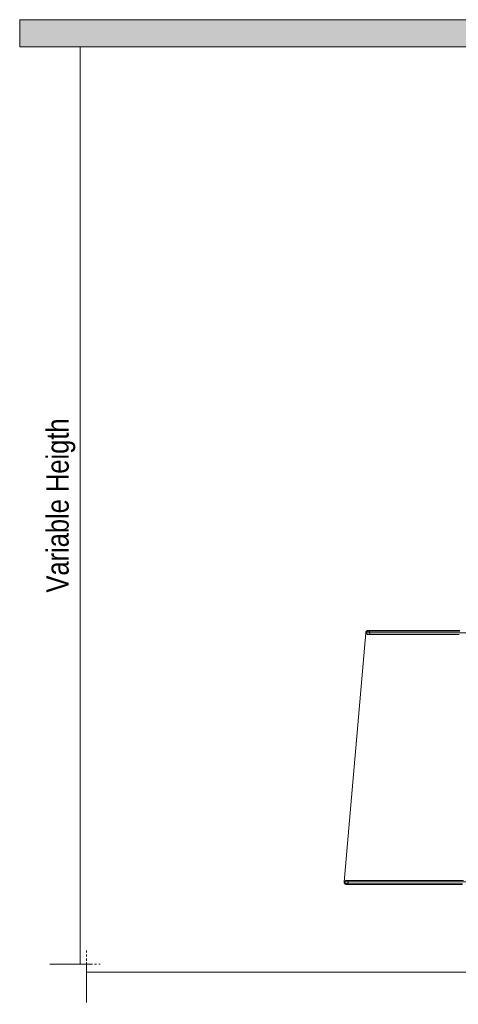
# Model space of a CAD drawing. Header units: millimetres. Extents: x 5395 to 9804, y 579 to 7363.
# Tile 1 of 10: x 5395 to 6046, y 579 to 2041. Entities that reach past the tile are written whole.
import ezdxf

# ---------------------------------------------------------------- set-up
doc = ezdxf.new("R2010")
doc.units = ezdxf.units.MM
doc.linetypes.add('Dash', pattern=[6, 3, -3])
for name, color, linetype, lineweight in [('Cotas', 7, 'Continuous', 9), ('Cotas-15', 7, 'Continuous', 9), ('Luminarias', 7, 'Continuous', 20), ('Techos', 7, 'Continuous', 9)]:
    doc.layers.add(name, color=color, linetype=linetype, lineweight=lineweight)
doc.layers.add('Lighthing Fixture Dim Grey Dash', color=7, linetype='Dash', lineweight=9, true_color=0xd2d2d2)
doc.styles.add('Arial Narrow', font='ARIALN.TTF', dxfattribs={"height": 33})
doc.dimstyles.new('FARO_-_2_2mm_Arial_Narrow_mm_Inch_Left', dxfattribs={"dimscale": 304.8, "dimtxt": 33.773222, "dimasz": 0, "dimexe": 0.147638, "dimexo": 0.0625, "dimgap": 0.024606, "dimtad": 1, "dimdec": 0, "dimzin": 0, "dimdsep": 46, "dimtxsty": 'Arial Narrow', "dimblk1": 'NONE', "dimblk2": 'NONE', "dimsah": 1, "dimcen": 0.09, "dimadec": 0, "dimazin": 0, "dimtfac": 1, "dimtdec": 4, "dimtix": 1, "dimtmove": 0, "dimatfit": 3, "dimfxl": 0.049213, "dimfxlon": 1, "dimtvp": 1, "dimtolj": 1, "dimtzin": 0, "dimarcsym": 2})

# ---------------------------------------------------------------- blocks, each defined once
blk = doc.blocks.new('windsor_pendantlamp_3l - 62804-3L LANG Black pendant lamp 3L-858832-Alzado_PDF')
at = {"layer": 'Luminarias', "lineweight": 9}
for p, q in [((5908.2, 1130.8), (5876.1, 761)), ((5908.2, 1130.8), (5909.5, 1130.8)), ((5909.5, 1130.8), (6305.3, 1130.8)), ((5914.2, 1130.7), (5914.2, 1128.2)), ((5876.1, 761), (5877.6, 761)), ((5877.6, 761), (6272.8, 761)), ((5882.3, 763.3), (5882.3, 760.9)), ((5905.4, 757.3), (5905.2, 757.3))]:
    blk.add_line(p, q, dxfattribs=at)
at = {"layer": 'Luminarias', "lineweight": 9, "flags": 128}
for points in [[(5908.2, 1130.8), (5908.2, 1130.9), (5908.2, 1131), (5908.2, 1131.2), (5908.3, 1131.3), (5908.3, 1131.5), (5908.3, 1131.6), (5908.4, 1131.7), (5908.4, 1131.9), (5908.4, 1132), (5908.5, 1132.1), (5908.6, 1132.2), (5908.6, 1132.4), (5908.7, 1132.5), (5908.8, 1132.6), (5908.8, 1132.7), (5908.9, 1132.8), (5909, 1133), (5909.1, 1133.1), (5909.2, 1133.2), (5909.3, 1133.3), (5909.4, 1133.4), (5909.5, 1133.4), (5909.6, 1133.5), (5909.7, 1133.6), (5909.9, 1133.7), (5910, 1133.8), (5910.1, 1133.8), (5910.2, 1133.9), (5910.4, 1133.9), (5910.5, 1134), (5910.6, 1134), (5910.8, 1134.1), (5910.9, 1134.1), (5911, 1134.1), (5911.2, 1134.2), (5911.3, 1134.2), (5911.4, 1134.2), (5911.6, 1134.2), (5911.7, 1134.2)], [(5909.2, 1130.7), (5909.3, 1130.8), (5909.3, 1130.9), (5909.3, 1131), (5909.3, 1131.1), (5909.3, 1131.2), (5909.3, 1131.3), (5909.3, 1131.4), (5909.4, 1131.5), (5909.4, 1131.6), (5909.4, 1131.6), (5909.5, 1131.7), (5909.5, 1131.8), (5909.6, 1131.9), (5909.6, 1132), (5909.7, 1132.1), (5909.7, 1132.2), (5909.8, 1132.2), (5909.9, 1132.3), (5909.9, 1132.4), (5910, 1132.5), (5910.1, 1132.5), (5910.2, 1132.6), (5910.2, 1132.7), (5910.3, 1132.7), (5910.4, 1132.8), (5910.5, 1132.8), (5910.6, 1132.9), (5910.7, 1132.9), (5910.8, 1133), (5910.8, 1133), (5910.9, 1133), (5911, 1133.1), (5911.1, 1133.1), (5911.2, 1133.1), (5911.3, 1133.1), (5911.4, 1133.2), (5911.5, 1133.2), (5911.6, 1133.2), (5911.7, 1133.2), (5911.7, 1133.2)], [(5911.7, 1128.2), (5911.6, 1128.2), (5911.5, 1128.2), (5911.5, 1128.2), (5911.4, 1128.2), (5911.3, 1128.2), (5911.2, 1128.2), (5911.1, 1128.3), (5911, 1128.3), (5910.9, 1128.3), (5910.8, 1128.4), (5910.7, 1128.4), (5910.6, 1128.5), (5910.5, 1128.5), (5910.4, 1128.6), (5910.3, 1128.6), (5910.3, 1128.7), (5910.2, 1128.7), (5910.1, 1128.8), (5910, 1128.9), (5910, 1128.9), (5909.9, 1129), (5909.8, 1129.1), (5909.8, 1129.2), (5909.7, 1129.2), (5909.6, 1129.3), (5909.6, 1129.4), (5909.5, 1129.5), (5909.5, 1129.6), (5909.5, 1129.7), (5909.4, 1129.8), (5909.4, 1129.9), (5909.4, 1130), (5909.3, 1130.1), (5909.3, 1130.2), (5909.3, 1130.3), (5909.3, 1130.3), (5909.3, 1130.4), (5909.3, 1130.5), (5909.2, 1130.6), (5909.2, 1130.7)], [(5913, 1134.2), (5912.2, 1134.2), (5911.7, 1134.2), (5911.7, 1134.2)], [(5911.7, 1134.2), (5911.9, 1134.2), (5912.6, 1134.2), (5913.8, 1134.2), (5915.3, 1134.2), (5917.4, 1134.2), (5919.9, 1134.2), (5920.8, 1134.2)], [(5913.1, 1133.2), (5912.2, 1133.2), (5911.8, 1133.2), (5911.7, 1133.2)], [(5911.7, 1133.2), (5912, 1133.2), (5912.7, 1133.2), (5913.4, 1133.2)], [(5914.2, 1130.7), (5914.2, 1130.8), (5914.2, 1130.9), (5914.2, 1131), (5914.2, 1131.1), (5914.2, 1131.2), (5914.1, 1131.3), (5914.1, 1131.4), (5914.1, 1131.5), (5914, 1131.6), (5914, 1131.7), (5914, 1131.8), (5913.9, 1131.9), (5913.9, 1132), (5913.8, 1132), (5913.8, 1132.1), (5913.7, 1132.2), (5913.7, 1132.3), (5913.6, 1132.4), (5913.5, 1132.4), (5913.5, 1132.5), (5913.4, 1132.6), (5913.3, 1132.6), (5913.2, 1132.7), (5913.1, 1132.8), (5913.1, 1132.8), (5913, 1132.9), (5912.9, 1132.9), (5912.8, 1133), (5912.7, 1133), (5912.6, 1133), (5912.5, 1133.1), (5912.4, 1133.1), (5912.3, 1133.1), (5912.2, 1133.2), (5912.1, 1133.2), (5912, 1133.2), (5911.9, 1133.2), (5911.8, 1133.2), (5911.7, 1133.2), (5911.7, 1133.2)], [(5913.2, 1128.2), (5912.8, 1128.2), (5912, 1128.2), (5911.8, 1128.2), (5911.7, 1128.2)], [(5911.7, 1128.2), (5912, 1128.2), (5912.7, 1128.2), (5913.1, 1128.2)], [(6048, 1134.2), (6038.4, 1134.2), (6029, 1134.2), (6019.9, 1134.2), (6011.1, 1134.2), (6002.6, 1134.2), (5994.4, 1134.2), (5986.6, 1134.2), (5979, 1134.2), (5971.8, 1134.2), (5965, 1134.2), (5958.6, 1134.2), (5952.5, 1134.2), (5946.8, 1134.2), (5941.5, 1134.2), (5936.7, 1134.2), (5932.2, 1134.2), (5928.2, 1134.2), (5924.6, 1134.2), (5921.4, 1134.2), (5918.7, 1134.2), (5916.4, 1134.2), (5914.6, 1134.2), (5913.2, 1134.2), (5913, 1134.2)], [(6048, 1133.2), (6038.4, 1133.2), (6029, 1133.2), (6019.9, 1133.2), (6011.1, 1133.2), (6002.6, 1133.2), (5994.5, 1133.2), (5986.6, 1133.2), (5979.1, 1133.2), (5971.9, 1133.2), (5965.1, 1133.2), (5958.6, 1133.2), (5952.5, 1133.2), (5946.9, 1133.2), (5941.6, 1133.2), (5936.7, 1133.2), (5932.2, 1133.2), (5928.2, 1133.2), (5924.6, 1133.2), (5921.4, 1133.2), (5918.7, 1133.2), (5916.4, 1133.2), (5914.6, 1133.2), (5913.2, 1133.2), (5913.1, 1133.2)], [(5913.1, 1128.2), (5914.4, 1128.2), (5916.2, 1128.2), (5918.4, 1128.2), (5921.1, 1128.2), (5924.2, 1128.2), (5927.7, 1128.2), (5931.7, 1128.2), (5936.1, 1128.2), (5940.9, 1128.2), (5946.1, 1128.2), (5951.8, 1128.2), (5957.8, 1128.2), (5964.2, 1128.2), (5970.9, 1128.2), (5978.1, 1128.2), (5985.6, 1128.2), (5993.4, 1128.2), (6001.5, 1128.2), (6010, 1128.2), (6018.7, 1128.2), (6027.8, 1128.2), (6037.1, 1128.2), (6046.7, 1128.2)], [(5929.5, 1134.2), (5930, 1134.2), (5934.2, 1134.2), (5938.9, 1134.2), (5943.9, 1134.2), (5949.4, 1134.2), (5955.2, 1134.2), (5961.5, 1134.2), (5968.1, 1134.2), (5975.1, 1134.2), (5982.5, 1134.2), (5990.1, 1134.2), (5998.2, 1134.2), (6006.5, 1134.2), (6015.1, 1134.2), (6024.1, 1134.2), (6033.3, 1134.2), (6042.7, 1134.2)], [(5879.7, 757.3), (5879.6, 757.3), (5879.4, 757.4), (5879.3, 757.4), (5879.1, 757.4), (5879, 757.4), (5878.9, 757.4), (5878.7, 757.5), (5878.6, 757.5), (5878.4, 757.6), (5878.3, 757.6), (5878.2, 757.7), (5878, 757.7), (5877.9, 757.8), (5877.8, 757.9), (5877.7, 758), (5877.6, 758.1), (5877.4, 758.1), (5877.3, 758.2), (5877.2, 758.3), (5877.1, 758.4), (5877, 758.5), (5876.9, 758.6), (5876.8, 758.8), (5876.8, 758.9), (5876.7, 759), (5876.6, 759.1), (5876.5, 759.2), (5876.5, 759.4), (5876.4, 759.5), (5876.4, 759.6), (5876.3, 759.8), (5876.3, 759.9), (5876.2, 760), (5876.2, 760.2), (5876.2, 760.3), (5876.1, 760.5), (5876.1, 760.6), (5876.1, 760.8), (5876.1, 760.9), (5876.1, 761)], [(5877.2, 760.8), (5877.3, 760.9), (5877.3, 761), (5877.3, 761.1), (5877.3, 761.2), (5877.3, 761.3), (5877.3, 761.4), (5877.3, 761.5), (5877.4, 761.6), (5877.4, 761.7), (5877.4, 761.8), (5877.5, 761.9), (5877.5, 762), (5877.6, 762.1), (5877.6, 762.2), (5877.7, 762.3), (5877.7, 762.3), (5877.8, 762.4), (5877.9, 762.5), (5877.9, 762.6), (5878, 762.6), (5878.1, 762.7), (5878.2, 762.8), (5878.2, 762.8), (5878.3, 762.9), (5878.4, 762.9), (5878.5, 763), (5878.6, 763), (5878.7, 763.1), (5878.8, 763.1), (5878.8, 763.2), (5878.9, 763.2), (5879, 763.2), (5879.1, 763.3), (5879.2, 763.3), (5879.3, 763.3), (5879.4, 763.3), (5879.5, 763.3), (5879.6, 763.3), (5879.7, 763.3), (5879.7, 763.3)], [(5879.7, 758.3), (5879.6, 758.3), (5879.5, 758.3), (5879.5, 758.4), (5879.4, 758.4), (5879.3, 758.4), (5879.2, 758.4), (5879.1, 758.4), (5879, 758.5), (5878.9, 758.5), (5878.8, 758.5), (5878.7, 758.6), (5878.6, 758.6), (5878.5, 758.7), (5878.4, 758.7), (5878.3, 758.8), (5878.3, 758.8), (5878.2, 758.9), (5878.1, 759), (5878, 759), (5878, 759.1), (5877.9, 759.2), (5877.8, 759.2), (5877.8, 759.3), (5877.7, 759.4), (5877.6, 759.5), (5877.6, 759.6), (5877.5, 759.7), (5877.5, 759.8), (5877.5, 759.8), (5877.4, 759.9), (5877.4, 760), (5877.4, 760.1), (5877.3, 760.2), (5877.3, 760.3), (5877.3, 760.4), (5877.3, 760.5), (5877.3, 760.6), (5877.3, 760.7), (5877.2, 760.8), (5877.2, 760.8)], [(5881.2, 763.3), (5880.3, 763.3), (5879.8, 763.3), (5879.7, 763.3)], [(5879.7, 763.3), (5880, 763.3), (5880.8, 763.3), (5881.3, 763.3)], [(5879.7, 758.3), (5879.8, 758.3), (5879.9, 758.3), (5880, 758.4), (5880.1, 758.4), (5880.2, 758.4), (5880.3, 758.4), (5880.4, 758.4), (5880.5, 758.5), (5880.6, 758.5), (5880.7, 758.5), (5880.8, 758.6), (5880.9, 758.6), (5881, 758.7), (5881.1, 758.7), (5881.2, 758.8), (5881.3, 758.9), (5881.3, 758.9), (5881.4, 759), (5881.5, 759.1), (5881.6, 759.1), (5881.6, 759.2), (5881.7, 759.3), (5881.8, 759.4), (5881.8, 759.5), (5881.9, 759.5), (5882, 759.6), (5882, 759.7), (5882.1, 759.8), (5882.1, 759.9), (5882.1, 760), (5882.2, 760.1), (5882.2, 760.2), (5882.2, 760.3), (5882.3, 760.4), (5882.3, 760.5), (5882.3, 760.6), (5882.3, 760.7), (5882.3, 760.8), (5882.3, 760.9), (5882.3, 760.9)], [(6053.4, 763.3), (6042.2, 763.3), (6031.3, 763.3), (6020.6, 763.3), (6010.2, 763.3), (6000.1, 763.3), (5990.3, 763.3), (5980.9, 763.3), (5971.7, 763.3), (5963, 763.3), (5954.6, 763.3), (5946.6, 763.3), (5939, 763.3), (5931.9, 763.3), (5925.1, 763.3), (5918.8, 763.3), (5912.9, 763.3), (5907.5, 763.3), (5902.6, 763.3), (5898.1, 763.3), (5894.1, 763.3), (5890.5, 763.3), (5887.5, 763.3), (5885, 763.3), (5882.9, 763.3), (5881.4, 763.3), (5881.2, 763.3)], [(5881.3, 758.3), (5880.9, 758.3), (5880.1, 758.3), (5879.8, 758.3), (5879.7, 758.3)], [(5879.7, 758.3), (5880, 758.3), (5880.8, 758.3), (5881.2, 758.3)], [(5885, 757.3), (5884, 757.3), (5882.2, 757.3), (5880.9, 757.3), (5880, 757.3), (5879.7, 757.3), (5879.7, 757.3)], [(5879.7, 757.3), (5880, 757.3), (5880.7, 757.3), (5881.2, 757.3)], [(5881.2, 758.3), (5882.7, 758.3), (5884.7, 758.3), (5887.1, 758.3), (5890.1, 758.3), (5893.6, 758.3), (5897.5, 758.3), (5901.9, 758.3), (5906.8, 758.3), (5912.2, 758.3), (5918, 758.3), (5924.2, 758.3), (5930.9, 758.3), (5938.1, 758.3), (5945.6, 758.3), (5953.5, 758.3), (5961.8, 758.3), (5970.5, 758.3), (5979.6, 758.3), (5989, 758.3), (5998.8, 758.3), (6008.8, 758.3), (6019.2, 758.3), (6029.8, 758.3), (6040.7, 758.3), (6051.9, 758.3)], [(5881.2, 757.3), (5882.6, 757.3), (5884.6, 757.3), (5887.1, 757.3), (5890.1, 757.3), (5893.5, 757.3), (5897.5, 757.3), (5901.9, 757.3), (5906.8, 757.3), (5912.1, 757.3), (5917.9, 757.3), (5924.2, 757.3), (5930.9, 757.3), (5938, 757.3), (5945.6, 757.3), (5953.5, 757.3), (5961.8, 757.3), (5970.5, 757.3), (5979.6, 757.3), (5989, 757.3), (5998.7, 757.3), (6008.8, 757.3), (6019.2, 757.3), (6029.8, 757.3), (6040.7, 757.3), (6051.9, 757.3)], [(5994.3, 757.3), (5986.4, 757.3), (5977.1, 757.3), (5968.2, 757.3)]]:
    blk.add_lwpolyline(points, dxfattribs=at)
blk = doc.blocks.new('DIMBLOCK1-Alzado_PDF')
at = {"layer": 'Cotas-15', "color": 251, "true_color": 0x5b5b5b}
for p, q in [((5494.1, 627.2), (5494.1, 642.2)), ((7694.1, 627.2), (7694.1, 642.2)), ((5494.1, 627.2), (7694.1, 627.2)), ((5494.1, 627.2), (5494.1, 582.2)), ((7694.1, 627.2), (7694.1, 582.2))]:
    blk.add_line(p, q, dxfattribs=at)
at = {"layer": 'Cotas-15', "color": 0, "insert": (6462, 677.3), "char_height": 33, "width": 317.147, "attachment_point": 1, "line_spacing_factor": 0.974696, "style": 'Arial Narrow'}
blk.add_mtext('Variable Lenght', dxfattribs=at)
blk = doc.blocks.new('_None')
blk = doc.blocks.new('DIMBLOCK2-Alzado_PDF')
at = {"layer": 'Cotas-15', "color": 251, "true_color": 0x5b5b5b}
for p, q in [((5484.8, 2000), (5439.8, 2000)), ((5484.8, 639.2), (5484.8, 2000)), ((5484.8, 2000), (5499.8, 2000)), ((5484.8, 639.2), (5439.8, 639.2)), ((5484.8, 639.2), (5499.8, 639.2))]:
    blk.add_line(p, q, dxfattribs=at)
at = {"layer": 'Cotas-15', "color": 0, "insert": (5434.6, 1190.4), "char_height": 33, "width": 310.07, "attachment_point": 1, "rotation": 90, "line_spacing_factor": 0.974696, "style": 'Arial Narrow'}
blk.add_mtext('Variable Heigth', dxfattribs=at)

msp = doc.modelspace()

# ---------------------------------------------------------------- hatches: boundary and pattern name
at = {"layer": 'Techos', "true_color": 0xe8e8e8}
msp.add_hatch(color=254, dxfattribs=at).paths.add_polyline_path([(6593.8, 2000), (7795, 2000), (7795, 2040.5), (5395, 2040.5), (5395, 2000), (6593.6, 2000)])

# ---------------------------------------------------------------- linework, layer by layer
at = {"layer": 'Lighthing Fixture Dim Grey Dash'}
for p, q in [((5494.1, 659.2), (5494.1, 639.2)), ((5494.1, 639.2), (5514.1, 639.2))]:
    msp.add_line(p, q, dxfattribs=at)
at = {"layer": 'Techos'}
for p, q in [((5395, 2040.5), (7795, 2040.5)), ((5395, 2040.5), (5395, 2000)), ((6584.1, 2000), (5395, 2000))]:
    msp.add_line(p, q, dxfattribs=at)

# ---------------------------------------------------------------- block references
at = {"layer": 'Luminarias', "lineweight": 9}
msp.add_blockref('windsor_pendantlamp_3l - 62804-3L LANG Black pendant lamp 3L-858832-Alzado_PDF', (0, 0), dxfattribs=at)

# ---------------------------------------------------------------- dimensions: what is measured, and where the dimension line sits
at = {"layer": 'Cotas', "color": 251, "true_color": 0x5b5b5b}
dim = msp.add_linear_dim(base=(5484.8, 2000), p1=(5499.8, 639.2), p2=(5499.8, 2000), angle=90, text='Variable Heigth', dimstyle='FARO_-_2_2mm_Arial_Narrow_mm_Inch_Left', override={"dimpost": '<>', "dimfxl": 1360.84377}, dxfattribs=at)
dim.commit()
dim.dimension.update_dxf_attribs({"geometry": 'DIMBLOCK2-Alzado_PDF', "text_midpoint": (5455.9, 1319.6)})
dim = msp.add_linear_dim(base=(7694.1, 627.2), p1=(5494.1, 642.2), p2=(7694.1, 642.2), text='Variable Lenght', dimstyle='FARO_-_2_2mm_Arial_Narrow_mm_Inch_Left', override={"dimpost": '<>', "dimfxl": 2200.000497}, dxfattribs=at)
dim.commit()
dim.dimension.update_dxf_attribs({"geometry": 'DIMBLOCK1-Alzado_PDF', "text_midpoint": (6594.1, 656)})

doc.saveas('drawing.dxf')
